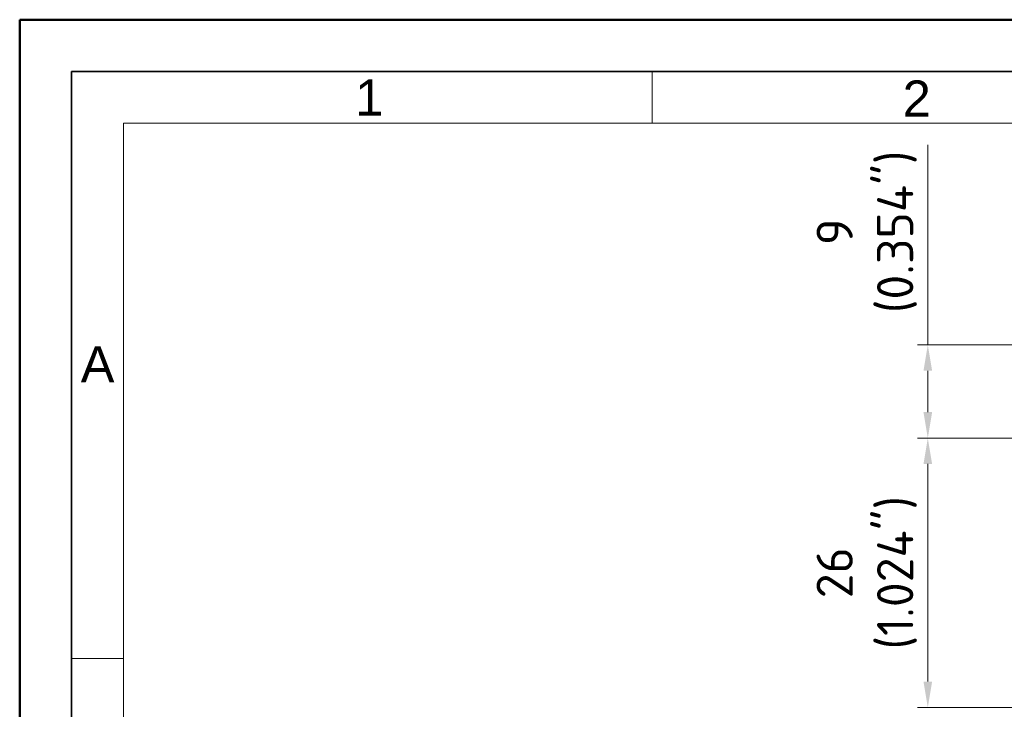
# Model space of a CAD drawing. Header units: millimetres. Extents: x 0 to 420, y 0 to 297.
# Tile 10 of 53: x 0 to 95, y 230 to 297. Entities that reach past the tile are written whole.
import ezdxf

# ---------------------------------------------------------------- set-up
doc = ezdxf.new("R2010")
doc.units = ezdxf.units.MM
doc.layers.get('0').update_dxf_attribs({"lineweight": 25})
doc.layers.add('001', color=7, linetype='Continuous', lineweight=50)
doc.layers.add('Bemaßung (ISO)', color=7, linetype='Continuous', lineweight=18)
doc.layers.add('Symbole(DIN)', color=3, linetype='Continuous', lineweight=25, true_color=0x00ff00)
doc.styles.add('Aktuell-DIN', font='arial.ttf')
doc.styles.add('Notiztext (DIN)', font='isocpeur.ttf')
doc.dimstyles.new('Standard (DIN)', dxfattribs={"dimtxt": 3.5, "dimasz": 2.5, "dimexe": 1, "dimexo": 0, "dimgap": 0.7, "dimtad": 1, "dimtoh": 1, "dimrnd": 1e-08, "dimtxsty": 'Notiztext (DIN)', "dimcen": 0.09, "dimdle": 10, "dimclrd": 256, "dimclre": 256, "dimclrt": 256, "dimazin": 2, "dimtfac": 0.514286, "dimtdec": 4, "dimtmove": 0, "dimatfit": 3, "dimfxl": 1, "dimtolj": 1, "dimlwd": -1, "dimlwe": -1, "dimarcsym": 0})

# ---------------------------------------------------------------- blocks, each defined once
blk = doc.blocks.new('*D25')
at = {"layer": 'Bemaßung (ISO)', "transparency": 16777216}
for p, q in [((87.607, 265.623), (87.607, 284.923)), ((104.165, 265.623), (86.607, 265.623)), ((87.607, 259.123), (87.607, 263.123)), ((97.615, 256.623), (86.607, 256.623))]:
    blk.add_line(p, q, dxfattribs=at)
for points in [[(87.19, 263.123), (88.023, 263.123), (87.607, 265.623)], [(87.19, 259.123), (88.023, 259.123), (87.607, 256.623)]]:
    blk.add_solid(points, dxfattribs=at)
at = {"layer": 'Defpoints', "color": 0, "transparency": 16777216}
for p in [(104.165, 265.623), (87.607, 256.623), (97.615, 256.623)]:
    blk.add_point(p, dxfattribs=at)
at = {"layer": 'Bemaßung (ISO)', "transparency": 16777216, "insert": (76.873, 276.523), "char_height": 3.5, "attachment_point": 2, "rotation": 90, "style": 'Notiztext (DIN)'}
blk.add_mtext('\\A1;9{\\P(0.354")}', dxfattribs=at)
blk = doc.blocks.new('*D26')
at = {"layer": 'Bemaßung (ISO)', "transparency": 16777216}
for p, q in [((97.615, 256.623), (86.607, 256.623)), ((87.607, 254.123), (87.607, 233.123)), ((97.615, 230.623), (86.607, 230.623))]:
    blk.add_line(p, q, dxfattribs=at)
for points in [[(87.19, 254.123), (88.023, 254.123), (87.607, 256.623)], [(87.19, 233.123), (88.023, 233.123), (87.607, 230.623)]]:
    blk.add_solid(points, dxfattribs=at)
at = {"layer": 'Defpoints', "color": 0, "transparency": 16777216}
for p in [(97.615, 256.623), (87.607, 230.623), (97.615, 230.623)]:
    blk.add_point(p, dxfattribs=at)
at = {"layer": 'Bemaßung (ISO)', "transparency": 16777216, "insert": (76.873, 243.623), "char_height": 3.5, "attachment_point": 2, "rotation": 90, "style": 'Notiztext (DIN)'}
blk.add_mtext('\\A1;26{\\P(1.024")}', dxfattribs=at)
blk = doc.blocks.new('Ränder Basler-A3')
at = {"layer": '001'}
for p, q in [((0, 0), (0, 297)), ((0, 297), (420, 297))]:
    blk.add_line(p, q, dxfattribs=at)
at = {"layer": '001', "color": 7, "linetype": 'Continuous', "lineweight": 35}
for p, q in [((5, 292), (415, 292)), ((5, 5), (5, 292))]:
    blk.add_line(p, q, dxfattribs=at)
at = {"layer": '001', "color": 7, "linetype": 'Continuous', "lineweight": 18}
for p, q in [((61, 292), (61, 287)), ((10, 287), (410, 287)), ((10, 10), (10, 287)), ((10, 235.33), (5, 235.33))]:
    blk.add_line(p, q, dxfattribs=at)
at = {"layer": 'Symbole(DIN)', "color": 250, "true_color": 0x3f3f3f, "char_height": 3.5, "attachment_point": 4, "style": 'Aktuell-DIN'}
for s, insert in [('\\fArial|b0|i0;1', (32.361, 289.477)), ('\\fArial|b0|i0;2', (85.177, 289.382)), ('\\fArial|b0|i0;A', (5.885, 263.736))]:
    blk.add_mtext(s, dxfattribs=dict(at, insert=insert))

msp = doc.modelspace()

# ---------------------------------------------------------------- block references
msp.add_blockref('Ränder Basler-A3', (0, 0))

# ---------------------------------------------------------------- dimensions: what is measured, and where the dimension line sits
at = {"layer": 'Bemaßung (ISO)'}
for base, p1, p2, text, override, picture, middle in [((87.607, 256.623), (104.165, 265.623), (97.615, 256.623), '<>{\\P(0.354")}', {"dimtoh": 0, "dimdec": 2, "dimtp": 0, "dimtm": 0, "dimtdec": 4, "dimtofl": 0, "dimatfit": 2, "dimtvp": -0.25}, '*D25', (87.607, 276.523)), ((87.607, 230.623), (97.615, 256.623), (97.615, 230.623), '<>{\\P(1.024")}', {"dimtoh": 0, "dimdec": 2, "dimtp": 0, "dimtm": 0, "dimtdec": 4, "dimtofl": 0, "dimatfit": 1, "dimtvp": -0.25}, '*D26', (87.607, 243.623))]:
    dim = msp.add_linear_dim(base=base, p1=p1, p2=p2, angle=90, text=text, dimstyle='Standard (DIN)', override=override, dxfattribs=at)
    dim.commit()
    dim.dimension.update_dxf_attribs({"geometry": picture, "text_midpoint": middle, "dimtype": 160})

doc.saveas('drawing.dxf')
